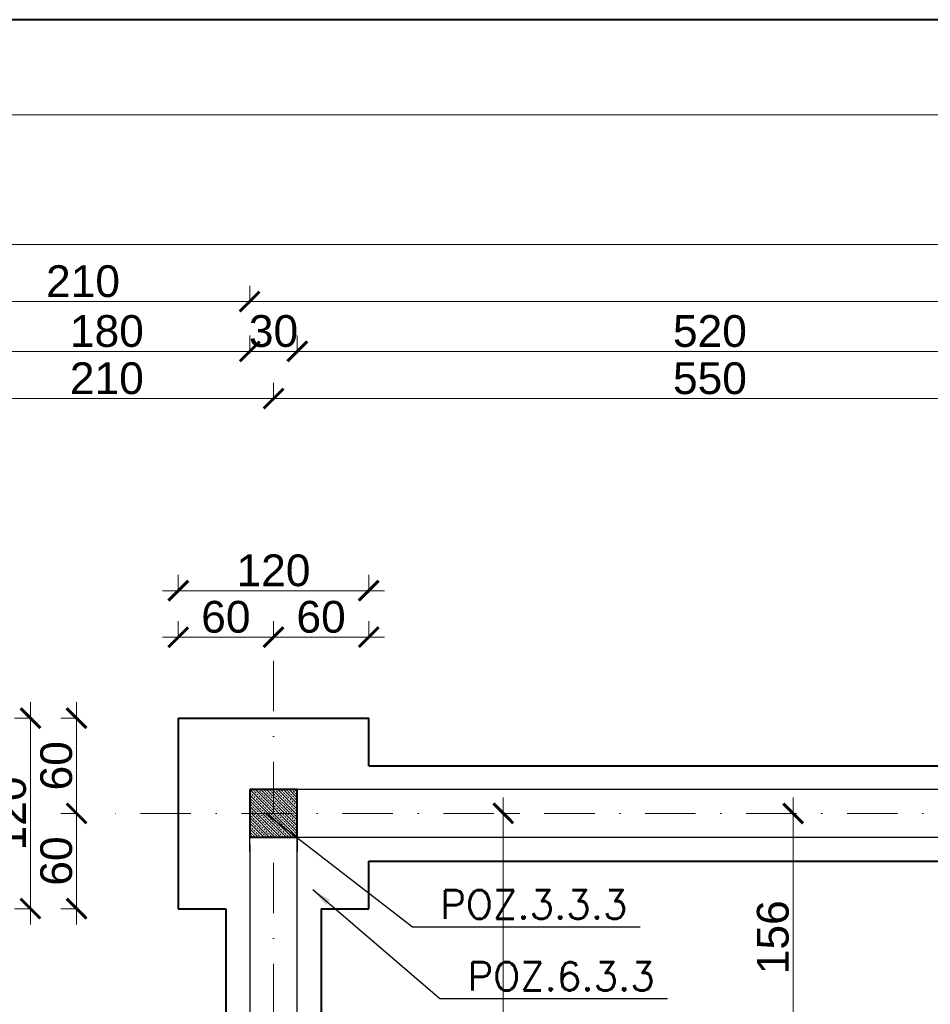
# Model space of a CAD drawing. Extents: x -19 to 9300416, y -12 to 10688993.
# Tile 63 of 106: x 4607227 to 4607801, y 5316638 to 5317258. Entities that reach past the tile are written whole.
import ezdxf

# ---------------------------------------------------------------- set-up
doc = ezdxf.new("R2010")
doc.units = 0
doc.header["$MEASUREMENT"] = 0
doc.linetypes.add('DASHDOT', pattern=[25.4, 12.7, -6.35, 0, -6.35])
for name, color, linetype, lineweight in [('hatch', 253, 'Continuous', 0), ('k', 7, 'Continuous', 13), ('K-OPISY', 252, 'Continuous', 15), ('K-SCIANY CIENKI', 163, 'Continuous', 30), ('K-SCIANY GRUBY', 195, 'Continuous', 40), ('K-WIDOK', 45, 'Continuous', 20), ('K-WYMIARY', 7, 'Continuous', 15), ('Osie', 175, 'DASHDOT', 9)]:
    doc.layers.add(name, color=color, linetype=linetype, lineweight=lineweight)
doc.layers.add('NIEDRUK', color=230, linetype='Continuous', lineweight=40, plot=False)
doc.styles.add('Arial Narrow 20', font='arial.ttf', dxfattribs={"height": 20})
doc.styles.add('Simplex', font='simplex.shx')
doc.dimstyles.new('1do100 ok', dxfattribs={"dimscale": 0.5, "dimtxt": 12, "dimasz": 25, "dimexe": 20, "dimexo": 0, "dimgap": 5, "dimtad": 1, "dimdec": 0, "dimzin": 9, "dimtxsty": 'Arial Narrow 20', "dimblk": 'ARCHTICK', "dimcen": 3, "dimdle": 20, "dimclrd": 256, "dimclre": 256, "dimclrt": 256, "dimadec": 0, "dimazin": 2, "dimtfac": 1, "dimtdec": 0, "dimtix": 1, "dimtmove": 2, "dimatfit": 3, "dimldrblk": 'NONE', "dimfxl": 0, "dimtvp": 1, "dimtolj": 1, "dimtzin": 0, "dimlwd": 5, "dimlwe": 5, "dimarcsym": 0})
doc.dimstyles.new('1do50', dxfattribs={"dimscale": 5, "dimtxt": 2.5, "dimasz": 2.5, "dimexe": 2.5, "dimexo": 0.5, "dimgap": 1, "dimtad": 1, "dimdec": 1, "dimrnd": 0.5, "dimzin": 12, "dimdsep": 46, "dimtxsty": 'Simplex', "dimblk": 'OBLIQUE', "dimcen": 0.5, "dimdle": 2.5, "dimclrd": 256, "dimclre": 256, "dimclrt": 256, "dimadec": 1, "dimazin": 3, "dimtfac": 1, "dimtdec": 1, "dimtix": 1, "dimtmove": 0, "dimatfit": 3, "dimfxl": 0, "dimtolj": 1, "dimtzin": 0, "dimarcsym": 0})

# ---------------------------------------------------------------- blocks, each defined once
blk = doc.blocks.new('_Oblique')
at = {"color": 0, "linetype": 'ByBlock', "lineweight": -2}
blk.add_line((-0.5, -0.5), (0.5, 0.5), dxfattribs=at)
blk = doc.blocks.new('G$C61CBF25F')
at = {"layer": 'Osie', "lineweight": 0, "ltscale": 2.5}
for p, q in [((305, 0), (305, 1880)), ((1525, 1780), (204.85, 1780)), ((1525, 1780), (204.85, 1780))]:
    blk.add_line(p, q, dxfattribs=at)
blk = doc.blocks.new('_ArchTick')
at = {"color": 0, "linetype": 'ByBlock', "const_width": 0.15}
blk.add_lwpolyline([(-0.5, -0.5), (0.5, 0.5)], dxfattribs=at)
blk = doc.blocks.new('*D733')
at = {"layer": 'Defpoints', "color": 0, "lineweight": 0, "ltscale": 40}
for p in [(4607937.35, 5317019.63), (4607937.35, 5316826.49), (4607387.35, 5316772.55)]:
    blk.add_point(p, dxfattribs=at)
at = {"layer": 'k', "lineweight": 5, "ltscale": 40}
for p, q in [((4607387.35, 5317018.38), (4607387.35, 5317029.63)), ((4607937.35, 5317018.38), (4607937.35, 5317029.63)), ((4607377.35, 5317019.63), (4607947.35, 5317019.63))]:
    blk.add_line(p, q, dxfattribs=at)
at = {"layer": 'k', "lineweight": 5, "ltscale": 40, "xscale": 12.5, "yscale": 12.5, "zscale": 12.5, "rotation": 180}
blk.add_blockref('_ArchTick', (4607387.35, 5317019.63), dxfattribs=at)
at = {"layer": 'k', "lineweight": 5, "ltscale": 40, "xscale": 12.5, "yscale": 12.5, "zscale": 12.5}
blk.add_blockref('_ArchTick', (4607937.35, 5317019.63), dxfattribs=at)
at = {"layer": 'k', "lineweight": 0, "ltscale": 40, "insert": (4607662.35, 5317032.35), "char_height": 20, "attachment_point": 5, "style": 'Arial Narrow 20'}
blk.add_mtext('\\A1;550', dxfattribs=at)
blk = doc.blocks.new('_None')
blk = doc.blocks.new('*D735')
at = {"layer": 'Defpoints', "color": 0, "lineweight": 0, "ltscale": 40}
for p in [(4607177.35, 5317019.63), (4607387.35, 5316772.55), (4607177.35, 5316283.92)]:
    blk.add_point(p, dxfattribs=at)
at = {"layer": 'k', "lineweight": 5, "ltscale": 40}
for p, q in [((4607177.35, 5317018.38), (4607177.35, 5317029.63)), ((4607387.35, 5317018.38), (4607387.35, 5317029.63)), ((4607397.35, 5317019.63), (4607167.35, 5317019.63))]:
    blk.add_line(p, q, dxfattribs=at)
at = {"layer": 'k', "lineweight": 5, "ltscale": 40, "xscale": 12.5, "yscale": 12.5, "zscale": 12.5, "rotation": 180}
blk.add_blockref('_ArchTick', (4607177.35, 5317019.63), dxfattribs=at)
at = {"layer": 'k', "lineweight": 5, "ltscale": 40, "xscale": 12.5, "yscale": 12.5, "zscale": 12.5}
blk.add_blockref('_ArchTick', (4607387.35, 5317019.63), dxfattribs=at)
at = {"layer": 'k', "lineweight": 0, "ltscale": 40, "insert": (4607282.35, 5317032.35), "char_height": 20, "attachment_point": 5, "style": 'Arial Narrow 20'}
blk.add_mtext('\\A1;210', dxfattribs=at)
blk = doc.blocks.new('*D744')
at = {"layer": 'Defpoints', "color": 0, "lineweight": 0, "ltscale": 40}
for p in [(4606823.86, 5316758.35), (4607287.2, 5316758.35), (4607077.35, 5316218.35)]:
    blk.add_point(p, dxfattribs=at)
at = {"layer": 'k', "lineweight": 5, "ltscale": 40}
for p, q in [((4606823.86, 5316208.35), (4606823.86, 5316768.35)), ((4606825.11, 5316758.35), (4606813.86, 5316758.35)), ((4606825.11, 5316218.35), (4606813.86, 5316218.35))]:
    blk.add_line(p, q, dxfattribs=at)
at = {"layer": 'k', "lineweight": 5, "ltscale": 40, "xscale": 12.5, "yscale": 12.5, "zscale": 12.5}
for p, rotation in [((4606823.86, 5316758.35), 90), ((4606823.86, 5316218.35), 270)]:
    blk.add_blockref('_ArchTick', p, dxfattribs=dict(at, rotation=rotation))
at = {"layer": 'k', "lineweight": 0, "ltscale": 40, "insert": (4606811.15, 5316488.35), "char_height": 20, "attachment_point": 5, "rotation": 90, "style": 'Arial Narrow 20'}
blk.add_mtext('\\A1;540', dxfattribs=at)
blk = doc.blocks.new('*D757')
at = {"layer": 'Defpoints', "color": 0, "lineweight": 0, "ltscale": 40}
for p in [(4606823.86, 5316773.35), (4607374.18, 5316773.35), (4607287.2, 5316758.35)]:
    blk.add_point(p, dxfattribs=at)
at = {"layer": 'k', "lineweight": 5, "ltscale": 40}
for p, q in [((4606823.86, 5316773.35), (4606823.86, 5316785.85)), ((4606825.11, 5316773.35), (4606813.86, 5316773.35)), ((4606823.86, 5316758.35), (4606823.86, 5316773.35)), ((4606825.11, 5316758.35), (4606813.86, 5316758.35)), ((4606823.86, 5316758.35), (4606823.86, 5316745.85))]:
    blk.add_line(p, q, dxfattribs=at)
at = {"layer": 'k', "lineweight": 5, "ltscale": 40, "xscale": 12.5, "yscale": 12.5, "zscale": 12.5}
for p, rotation in [((4606823.86, 5316773.35), 270), ((4606823.86, 5316758.35), 90)]:
    blk.add_blockref('_ArchTick', p, dxfattribs=dict(at, rotation=rotation))
at = {"layer": 'k', "lineweight": 0, "ltscale": 40, "insert": (4606811.15, 5316765.85), "char_height": 20, "attachment_point": 5, "rotation": 90, "style": 'Arial Narrow 20'}
blk.add_mtext('\\A1;15', dxfattribs=at)
blk = doc.blocks.new('*D828')
at = {"layer": 'Defpoints', "color": 0, "lineweight": 0, "ltscale": 40}
for p in [(4607402.35, 5317049.38), (4607402.35, 5316773.35), (4607922.35, 5316773.35)]:
    blk.add_point(p, dxfattribs=at)
at = {"layer": 'k', "lineweight": 5, "ltscale": 40}
for p, q in [((4607402.35, 5317048.13), (4607402.35, 5317059.38)), ((4607922.35, 5317048.13), (4607922.35, 5317059.38)), ((4607932.35, 5317049.38), (4607392.35, 5317049.38))]:
    blk.add_line(p, q, dxfattribs=at)
at = {"layer": 'k', "lineweight": 5, "ltscale": 40, "xscale": 12.5, "yscale": 12.5, "zscale": 12.5, "rotation": 180}
blk.add_blockref('_ArchTick', (4607402.35, 5317049.38), dxfattribs=at)
at = {"layer": 'k', "lineweight": 5, "ltscale": 40, "xscale": 12.5, "yscale": 12.5, "zscale": 12.5}
blk.add_blockref('_ArchTick', (4607922.35, 5317049.38), dxfattribs=at)
at = {"layer": 'k', "lineweight": 0, "ltscale": 40, "insert": (4607662.35, 5317062.09), "char_height": 20, "attachment_point": 5, "style": 'Arial Narrow 20'}
blk.add_mtext('\\A1;520', dxfattribs=at)
blk = doc.blocks.new('*D829')
at = {"layer": 'Defpoints', "color": 0, "lineweight": 0, "ltscale": 40}
for p in [(4607372.41, 5317049.38), (4607372.41, 5316773.35), (4607402.35, 5316773.35)]:
    blk.add_point(p, dxfattribs=at)
at = {"layer": 'k', "lineweight": 5, "ltscale": 40}
for p, q in [((4607372.41, 5317048.13), (4607372.41, 5317059.38)), ((4607402.35, 5317048.13), (4607402.35, 5317059.38)), ((4607372.41, 5317049.38), (4607359.91, 5317049.38)), ((4607402.35, 5317049.38), (4607372.41, 5317049.38)), ((4607402.35, 5317049.38), (4607414.85, 5317049.38))]:
    blk.add_line(p, q, dxfattribs=at)
at = {"layer": 'k', "lineweight": 5, "ltscale": 40, "xscale": 12.5, "yscale": 12.5, "zscale": 12.5}
blk.add_blockref('_ArchTick', (4607372.41, 5317049.38), dxfattribs=at)
at = {"layer": 'k', "lineweight": 5, "ltscale": 40, "xscale": 12.5, "yscale": 12.5, "zscale": 12.5, "rotation": 180}
blk.add_blockref('_ArchTick', (4607402.35, 5317049.38), dxfattribs=at)
at = {"layer": 'k', "lineweight": 0, "ltscale": 40, "insert": (4607387.38, 5317062.1), "char_height": 20, "attachment_point": 5, "style": 'Arial Narrow 20'}
blk.add_mtext('\\A1;30', dxfattribs=at)
blk = doc.blocks.new('*D830')
at = {"layer": 'Defpoints', "color": 0, "lineweight": 0, "ltscale": 40}
for p in [(4607192.35, 5317049.38), (4607372.41, 5316773.35), (4607192.35, 5316233.35)]:
    blk.add_point(p, dxfattribs=at)
at = {"layer": 'k', "lineweight": 5, "ltscale": 40}
for p, q in [((4607192.35, 5317048.13), (4607192.35, 5317059.38)), ((4607372.41, 5317048.13), (4607372.41, 5317059.38)), ((4607382.41, 5317049.38), (4607182.35, 5317049.38))]:
    blk.add_line(p, q, dxfattribs=at)
at = {"layer": 'k', "lineweight": 5, "ltscale": 40, "xscale": 12.5, "yscale": 12.5, "zscale": 12.5, "rotation": 180}
blk.add_blockref('_ArchTick', (4607192.35, 5317049.38), dxfattribs=at)
at = {"layer": 'k', "lineweight": 5, "ltscale": 40, "xscale": 12.5, "yscale": 12.5, "zscale": 12.5}
blk.add_blockref('_ArchTick', (4607372.41, 5317049.38), dxfattribs=at)
at = {"layer": 'k', "lineweight": 0, "ltscale": 40, "insert": (4607282.38, 5317062.09), "char_height": 20, "attachment_point": 5, "style": 'Arial Narrow 20'}
blk.add_mtext('\\A1;180', dxfattribs=at)
blk = doc.blocks.new('*D832')
at = {"layer": 'Defpoints', "color": 0, "lineweight": 0, "ltscale": 40}
for p in [(4607387.35, 5316869.36), (4607387.35, 5316833.12), (4607327.35, 5316818.35)]:
    blk.add_point(p, dxfattribs=at)
at = {"layer": 'k', "lineweight": 5, "ltscale": 40}
for p, q in [((4607327.35, 5316868.11), (4607327.35, 5316879.36)), ((4607387.35, 5316868.11), (4607387.35, 5316879.36)), ((4607317.35, 5316869.36), (4607397.35, 5316869.36))]:
    blk.add_line(p, q, dxfattribs=at)
at = {"layer": 'k', "lineweight": 5, "ltscale": 40, "xscale": 12.5, "yscale": 12.5, "zscale": 12.5, "rotation": 180}
blk.add_blockref('_ArchTick', (4607327.35, 5316869.36), dxfattribs=at)
at = {"layer": 'k', "lineweight": 5, "ltscale": 40, "xscale": 12.5, "yscale": 12.5, "zscale": 12.5}
blk.add_blockref('_ArchTick', (4607387.35, 5316869.36), dxfattribs=at)
at = {"layer": 'k', "lineweight": 0, "ltscale": 40, "insert": (4607357.35, 5316882.07), "char_height": 20, "attachment_point": 5, "style": 'Arial Narrow 20'}
blk.add_mtext('\\A1;60', dxfattribs=at)
blk = doc.blocks.new('*D833')
at = {"layer": 'Defpoints', "color": 0, "lineweight": 0, "ltscale": 40}
for p in [(4607447.35, 5316869.36), (4607387.35, 5316833.12), (4607447.35, 5316818.35)]:
    blk.add_point(p, dxfattribs=at)
at = {"layer": 'k', "lineweight": 5, "ltscale": 40}
for p, q in [((4607387.35, 5316868.11), (4607387.35, 5316879.36)), ((4607447.35, 5316868.11), (4607447.35, 5316879.36)), ((4607377.35, 5316869.36), (4607457.35, 5316869.36))]:
    blk.add_line(p, q, dxfattribs=at)
at = {"layer": 'k', "lineweight": 5, "ltscale": 40, "xscale": 12.5, "yscale": 12.5, "zscale": 12.5, "rotation": 180}
blk.add_blockref('_ArchTick', (4607387.35, 5316869.36), dxfattribs=at)
at = {"layer": 'k', "lineweight": 5, "ltscale": 40, "xscale": 12.5, "yscale": 12.5, "zscale": 12.5}
blk.add_blockref('_ArchTick', (4607447.35, 5316869.36), dxfattribs=at)
at = {"layer": 'k', "lineweight": 0, "ltscale": 40, "insert": (4607417.35, 5316882.07), "char_height": 20, "attachment_point": 5, "style": 'Arial Narrow 20'}
blk.add_mtext('\\A1;60', dxfattribs=at)
blk = doc.blocks.new('*D834')
at = {"layer": 'Defpoints', "color": 0, "lineweight": 0, "ltscale": 40}
for p in [(4607447.35, 5316898.63), (4607327.35, 5316818.35), (4607447.35, 5316818.35)]:
    blk.add_point(p, dxfattribs=at)
at = {"layer": 'k', "lineweight": 5, "ltscale": 40}
for p, q in [((4607327.35, 5316897.38), (4607327.35, 5316908.63)), ((4607447.35, 5316897.38), (4607447.35, 5316908.63)), ((4607317.35, 5316898.63), (4607457.35, 5316898.63))]:
    blk.add_line(p, q, dxfattribs=at)
at = {"layer": 'k', "lineweight": 5, "ltscale": 40, "xscale": 12.5, "yscale": 12.5, "zscale": 12.5, "rotation": 180}
blk.add_blockref('_ArchTick', (4607327.35, 5316898.63), dxfattribs=at)
at = {"layer": 'k', "lineweight": 5, "ltscale": 40, "xscale": 12.5, "yscale": 12.5, "zscale": 12.5}
blk.add_blockref('_ArchTick', (4607447.35, 5316898.63), dxfattribs=at)
at = {"layer": 'k', "lineweight": 0, "ltscale": 40, "insert": (4607387.35, 5316911.34), "char_height": 20, "attachment_point": 5, "style": 'Arial Narrow 20'}
blk.add_mtext('\\A1;120', dxfattribs=at)
blk = doc.blocks.new('*D835')
at = {"layer": 'Defpoints', "color": 0, "lineweight": 0, "ltscale": 40}
for p in [(4607327.35, 5316818.35), (4607263.28, 5316758.35), (4607327.35, 5316758.35)]:
    blk.add_point(p, dxfattribs=at)
at = {"layer": 'k', "lineweight": 5, "ltscale": 40}
for p, q in [((4607263.28, 5316828.35), (4607263.28, 5316748.35)), ((4607264.53, 5316818.35), (4607253.28, 5316818.35)), ((4607264.53, 5316758.35), (4607253.28, 5316758.35))]:
    blk.add_line(p, q, dxfattribs=at)
at = {"layer": 'k', "lineweight": 5, "ltscale": 40, "xscale": 12.5, "yscale": 12.5, "zscale": 12.5}
for p, rotation in [((4607263.28, 5316818.35), 90), ((4607263.28, 5316758.35), 270)]:
    blk.add_blockref('_ArchTick', p, dxfattribs=dict(at, rotation=rotation))
at = {"layer": 'k', "lineweight": 0, "ltscale": 40, "insert": (4607250.57, 5316788.35), "char_height": 20, "attachment_point": 5, "rotation": 90, "style": 'Arial Narrow 20'}
blk.add_mtext('\\A1;60', dxfattribs=at)
blk = doc.blocks.new('*D836')
at = {"layer": 'Defpoints', "color": 0, "lineweight": 0, "ltscale": 40}
for p in [(4607327.35, 5316758.35), (4607263.28, 5316698.35), (4607327.35, 5316698.35)]:
    blk.add_point(p, dxfattribs=at)
at = {"layer": 'k', "lineweight": 5, "ltscale": 40}
for p, q in [((4607263.28, 5316768.35), (4607263.28, 5316688.35)), ((4607264.53, 5316758.35), (4607253.28, 5316758.35)), ((4607264.53, 5316698.35), (4607253.28, 5316698.35))]:
    blk.add_line(p, q, dxfattribs=at)
at = {"layer": 'k', "lineweight": 5, "ltscale": 40, "xscale": 12.5, "yscale": 12.5, "zscale": 12.5}
for p, rotation in [((4607263.28, 5316758.35), 90), ((4607263.28, 5316698.35), 270)]:
    blk.add_blockref('_ArchTick', p, dxfattribs=dict(at, rotation=rotation))
at = {"layer": 'k', "lineweight": 0, "ltscale": 40, "insert": (4607250.57, 5316728.35), "char_height": 20, "attachment_point": 5, "rotation": 90, "style": 'Arial Narrow 20'}
blk.add_mtext('\\A1;60', dxfattribs=at)
blk = doc.blocks.new('*D837')
at = {"layer": 'Defpoints', "color": 0, "lineweight": 0, "ltscale": 40}
for p in [(4607234.22, 5316818.35), (4607327.35, 5316818.35), (4607327.35, 5316698.35)]:
    blk.add_point(p, dxfattribs=at)
at = {"layer": 'k', "lineweight": 5, "ltscale": 40}
for p, q in [((4607234.22, 5316688.35), (4607234.22, 5316828.35)), ((4607235.47, 5316818.35), (4607224.22, 5316818.35)), ((4607235.47, 5316698.35), (4607224.22, 5316698.35))]:
    blk.add_line(p, q, dxfattribs=at)
at = {"layer": 'k', "lineweight": 5, "ltscale": 40, "xscale": 12.5, "yscale": 12.5, "zscale": 12.5}
for p, rotation in [((4607234.22, 5316818.35), 90), ((4607234.22, 5316698.35), 270)]:
    blk.add_blockref('_ArchTick', p, dxfattribs=dict(at, rotation=rotation))
at = {"layer": 'k', "lineweight": 0, "ltscale": 40, "insert": (4607221.51, 5316758.35), "char_height": 20, "attachment_point": 5, "rotation": 90, "style": 'Arial Narrow 20'}
blk.add_mtext('\\A1;120', dxfattribs=at)
blk = doc.blocks.new('*D838')
at = {"layer": 'Defpoints', "color": 0, "lineweight": 0, "ltscale": 40}
for p in [(4607769.83, 5316758.35), (4607714.79, 5316602.35), (4607769.83, 5316602.35)]:
    blk.add_point(p, dxfattribs=at)
at = {"layer": 'k', "lineweight": 5, "ltscale": 40}
for p, q in [((4607714.79, 5316768.35), (4607714.79, 5316592.35)), ((4607716.04, 5316758.35), (4607704.79, 5316758.35)), ((4607716.04, 5316602.35), (4607704.79, 5316602.35))]:
    blk.add_line(p, q, dxfattribs=at)
at = {"layer": 'k', "lineweight": 5, "ltscale": 40, "xscale": 12.5, "yscale": 12.5, "zscale": 12.5}
for p, rotation in [((4607714.79, 5316758.35), 90), ((4607714.79, 5316602.35), 270)]:
    blk.add_blockref('_ArchTick', p, dxfattribs=dict(at, rotation=rotation))
at = {"layer": 'k', "lineweight": 0, "ltscale": 40, "insert": (4607702.08, 5316680.35), "char_height": 20, "attachment_point": 5, "rotation": 90, "style": 'Arial Narrow 20'}
blk.add_mtext('\\A1;156', dxfattribs=at)
blk = doc.blocks.new('*D844')
at = {"layer": 'Defpoints', "color": 0, "lineweight": 0, "ltscale": 40}
for p in [(4607502.23, 5316758.35), (4607532.17, 5316758.35), (4607495.64, 5316374.35)]:
    blk.add_point(p, dxfattribs=at)
at = {"layer": 'k', "lineweight": 5, "ltscale": 40}
for p, q in [((4607532.17, 5316364.35), (4607532.17, 5316768.35)), ((4607530.92, 5316758.35), (4607542.17, 5316758.35)), ((4607530.92, 5316374.35), (4607542.17, 5316374.35))]:
    blk.add_line(p, q, dxfattribs=at)
at = {"layer": 'k', "lineweight": 5, "ltscale": 40, "xscale": 12.5, "yscale": 12.5, "zscale": 12.5}
for p, rotation in [((4607532.17, 5316758.35), 90), ((4607532.17, 5316374.35), 270)]:
    blk.add_blockref('_ArchTick', p, dxfattribs=dict(at, rotation=rotation))
at = {"layer": 'k', "lineweight": 0, "ltscale": 40, "insert": (4607519.46, 5316566.35), "char_height": 20, "attachment_point": 5, "rotation": 90, "style": 'Arial Narrow 20'}
blk.add_mtext('\\A1;384', dxfattribs=at)
blk = doc.blocks.new('*D855')
at = {"layer": 'Defpoints', "color": 0, "lineweight": 0, "ltscale": 40}
for p in [(4607372.35, 5317080.78), (4607372.35, 5316773.35), (4607162.35, 5316233.35)]:
    blk.add_point(p, dxfattribs=at)
at = {"layer": 'k', "lineweight": 5, "ltscale": 40}
for p, q in [((4607162.35, 5317079.53), (4607162.35, 5317090.78)), ((4607372.35, 5317079.53), (4607372.35, 5317090.78)), ((4607152.35, 5317080.78), (4607382.35, 5317080.78))]:
    blk.add_line(p, q, dxfattribs=at)
at = {"layer": 'k', "lineweight": 5, "ltscale": 40, "xscale": 12.5, "yscale": 12.5, "zscale": 12.5, "rotation": 180}
blk.add_blockref('_ArchTick', (4607162.35, 5317080.78), dxfattribs=at)
at = {"layer": 'k', "lineweight": 5, "ltscale": 40, "xscale": 12.5, "yscale": 12.5, "zscale": 12.5}
blk.add_blockref('_ArchTick', (4607372.35, 5317080.78), dxfattribs=at)
at = {"layer": 'k', "lineweight": 0, "ltscale": 40, "insert": (4607267.35, 5317093.49), "char_height": 20, "attachment_point": 5, "style": 'Arial Narrow 20'}
blk.add_mtext('\\A1;210', dxfattribs=at)
blk = doc.blocks.new('*D856')
at = {"layer": 'Defpoints', "color": 0, "lineweight": 0, "ltscale": 40}
for p in [(4608522.35, 5317080.78), (4607372.35, 5316773.35), (4608522.35, 5316773.35)]:
    blk.add_point(p, dxfattribs=at)
at = {"layer": 'k', "lineweight": 5, "ltscale": 40}
for p, q in [((4607372.35, 5317079.53), (4607372.35, 5317090.78)), ((4608522.35, 5317079.53), (4608522.35, 5317090.78)), ((4607362.35, 5317080.78), (4608532.35, 5317080.78))]:
    blk.add_line(p, q, dxfattribs=at)
at = {"layer": 'k', "lineweight": 5, "ltscale": 40, "xscale": 12.5, "yscale": 12.5, "zscale": 12.5, "rotation": 180}
blk.add_blockref('_ArchTick', (4607372.35, 5317080.78), dxfattribs=at)
at = {"layer": 'k', "lineweight": 5, "ltscale": 40, "xscale": 12.5, "yscale": 12.5, "zscale": 12.5}
blk.add_blockref('_ArchTick', (4608522.35, 5317080.78), dxfattribs=at)
at = {"layer": 'k', "lineweight": 0, "ltscale": 40, "insert": (4607947.35, 5317093.49), "char_height": 20, "attachment_point": 5, "style": 'Arial Narrow 20'}
blk.add_mtext('\\A1;1150', dxfattribs=at)
blk = doc.blocks.new('*D857')
at = {"layer": 'Defpoints', "color": 0, "lineweight": 0, "ltscale": 40}
for p in [(4607162.35, 5317116.76), (4608522.35, 5316773.35), (4607162.35, 5316233.35)]:
    blk.add_point(p, dxfattribs=at)
at = {"layer": 'k', "lineweight": 5, "ltscale": 40}
for p, q in [((4607162.35, 5317115.51), (4607162.35, 5317126.76)), ((4608522.35, 5317115.51), (4608522.35, 5317126.76)), ((4608532.35, 5317116.76), (4607152.35, 5317116.76))]:
    blk.add_line(p, q, dxfattribs=at)
at = {"layer": 'k', "lineweight": 5, "ltscale": 40, "xscale": 12.5, "yscale": 12.5, "zscale": 12.5, "rotation": 180}
blk.add_blockref('_ArchTick', (4607162.35, 5317116.76), dxfattribs=at)
at = {"layer": 'k', "lineweight": 5, "ltscale": 40, "xscale": 12.5, "yscale": 12.5, "zscale": 12.5}
blk.add_blockref('_ArchTick', (4608522.35, 5317116.76), dxfattribs=at)
at = {"layer": 'k', "lineweight": 0, "ltscale": 40, "insert": (4607842.35, 5317129.48), "char_height": 20, "attachment_point": 5, "style": 'Arial Narrow 20'}
blk.add_mtext('\\A1;1360', dxfattribs=at)
blk = doc.blocks.new('*D867')
at = {"layer": 'Defpoints', "color": 0, "lineweight": 0, "ltscale": 40}
for p in [(4607372.41, 5316773.35), (4606794.39, 5316743.35), (4607372.35, 5316743.35)]:
    blk.add_point(p, dxfattribs=at)
at = {"layer": 'k', "lineweight": 5, "ltscale": 40}
for p, q in [((4606794.39, 5316773.35), (4606794.39, 5316785.85)), ((4606795.64, 5316773.35), (4606784.39, 5316773.35)), ((4606794.39, 5316773.35), (4606794.39, 5316743.35)), ((4606795.64, 5316743.35), (4606784.39, 5316743.35)), ((4606794.39, 5316743.35), (4606794.39, 5316730.85))]:
    blk.add_line(p, q, dxfattribs=at)
at = {"layer": 'k', "lineweight": 5, "ltscale": 40, "xscale": 12.5, "yscale": 12.5, "zscale": 12.5}
for p, rotation in [((4606794.39, 5316773.35), 270), ((4606794.39, 5316743.35), 90)]:
    blk.add_blockref('_ArchTick', p, dxfattribs=dict(at, rotation=rotation))
at = {"layer": 'k', "lineweight": 0, "ltscale": 40, "insert": (4606781.67, 5316758.35), "char_height": 20, "attachment_point": 5, "rotation": 90, "style": 'Arial Narrow 20'}
blk.add_mtext('\\A1;30', dxfattribs=at)
blk = doc.blocks.new('*D868')
at = {"layer": 'Defpoints', "color": 0, "lineweight": 0, "ltscale": 40}
for p in [(4607372.35, 5316743.35), (4606794.39, 5316233.35), (4607372.35, 5316233.35)]:
    blk.add_point(p, dxfattribs=at)
at = {"layer": 'k', "lineweight": 5, "ltscale": 40}
for p, q in [((4606794.39, 5316753.35), (4606794.39, 5316223.35)), ((4606795.64, 5316743.35), (4606784.39, 5316743.35)), ((4606795.64, 5316233.35), (4606784.39, 5316233.35))]:
    blk.add_line(p, q, dxfattribs=at)
at = {"layer": 'k', "lineweight": 5, "ltscale": 40, "xscale": 12.5, "yscale": 12.5, "zscale": 12.5}
for p, rotation in [((4606794.39, 5316743.35), 90), ((4606794.39, 5316233.35), 270)]:
    blk.add_blockref('_ArchTick', p, dxfattribs=dict(at, rotation=rotation))
at = {"layer": 'k', "lineweight": 0, "ltscale": 40, "insert": (4606781.68, 5316488.35), "char_height": 20, "attachment_point": 5, "rotation": 90, "style": 'Arial Narrow 20'}
blk.add_mtext('\\A1;510', dxfattribs=at)
blk = doc.blocks.new('*D878')
at = {"layer": 'Defpoints', "color": 0, "lineweight": 0, "ltscale": 40}
for p in [(4607372.35, 5316773.35), (4606747.47, 5316233.35), (4607192.35, 5316233.35)]:
    blk.add_point(p, dxfattribs=at)
at = {"layer": 'k', "lineweight": 5, "ltscale": 40}
for p, q in [((4606747.47, 5316783.35), (4606747.47, 5316223.35)), ((4606748.72, 5316773.35), (4606737.47, 5316773.35)), ((4606748.72, 5316233.35), (4606737.47, 5316233.35))]:
    blk.add_line(p, q, dxfattribs=at)
at = {"layer": 'k', "lineweight": 5, "ltscale": 40, "xscale": 12.5, "yscale": 12.5, "zscale": 12.5}
for p, rotation in [((4606747.47, 5316773.35), 90), ((4606747.47, 5316233.35), 270)]:
    blk.add_blockref('_ArchTick', p, dxfattribs=dict(at, rotation=rotation))
at = {"layer": 'k', "lineweight": 0, "ltscale": 40, "insert": (4606734.76, 5316503.35), "char_height": 20, "attachment_point": 5, "rotation": 90, "style": 'Arial Narrow 20'}
blk.add_mtext('\\A1;540', dxfattribs=at)
blk = doc.blocks.new('*D881')
at = {"layer": 'Defpoints', "color": 0, "lineweight": 0, "ltscale": 40}
for p in [(4606703.05, 5316773.35), (4607372.35, 5316773.35), (4607372.35, 5315063.35)]:
    blk.add_point(p, dxfattribs=at)
at = {"layer": 'k', "lineweight": 5, "ltscale": 40}
for p, q in [((4606703.05, 5315053.35), (4606703.05, 5316783.35)), ((4606704.3, 5316773.35), (4606693.05, 5316773.35)), ((4606704.3, 5315063.35), (4606693.05, 5315063.35))]:
    blk.add_line(p, q, dxfattribs=at)
at = {"layer": 'k', "lineweight": 5, "ltscale": 40, "xscale": 12.5, "yscale": 12.5, "zscale": 12.5}
for p, rotation in [((4606703.05, 5316773.35), 90), ((4606703.05, 5315063.35), 270)]:
    blk.add_blockref('_ArchTick', p, dxfattribs=dict(at, rotation=rotation))
at = {"layer": 'k', "lineweight": 0, "ltscale": 40, "insert": (4606690.34, 5315918.35), "char_height": 20, "attachment_point": 5, "rotation": 90, "style": 'Arial Narrow 20'}
blk.add_mtext('\\A1;1710', dxfattribs=at)

msp = doc.modelspace()

# ---------------------------------------------------------------- linework, layer by layer
at = {"layer": 'hatch', "color": 252}
for points in [[(4605761.95, 5314288.33), (4609961.95, 5314288.33), (4609961.95, 5317258.33), (4605761.95, 5317258.33)], [(4606081.95, 5317198.33), (4609901.95, 5317198.33), (4609901.95, 5314348.33), (4606081.95, 5314348.33)]]:
    msp.add_lwpolyline(points, close=True, dxfattribs=at)
at = {"layer": 'K-SCIANY CIENKI'}
for p, q in [((4608492.35, 5316773.35), (4607402.35, 5316773.35)), ((4607790.85, 5316773.35), (4607402.35, 5316773.35)), ((4607402.35, 5316773.35), (4607402.35, 5316743.35)), ((4607372.35, 5316734.35), (4607372.35, 5316743.35)), ((4607372.35, 5316743.35), (4607402.35, 5316743.35)), ((4607402.35, 5316743.35), (4607790.85, 5316743.35)), ((4607402.35, 5316233.35), (4607402.35, 5316743.35)), ((4607402.35, 5316743.35), (4607402.35, 5316734.35)), ((4607407.71, 5316743.35), (4608492.35, 5316743.35)), ((4607372.35, 5316738.85), (4607372.35, 5316233.35))]:
    msp.add_line(p, q, dxfattribs=at)
at = {"layer": 'K-SCIANY GRUBY'}
for p, q in [((4607327.35, 5316818.35), (4607327.35, 5316698.35)), ((4607327.35, 5316818.35), (4607417.35, 5316818.35)), ((4607417.35, 5316818.35), (4607447.35, 5316818.35)), ((4607447.35, 5316788.35), (4607447.35, 5316818.35)), ((4607447.35, 5316788.35), (4607837.35, 5316788.35)), ((4607402.35, 5316773.35), (4607372.35, 5316773.35)), ((4607372.35, 5316773.35), (4607372.35, 5316743.35)), ((4607402.35, 5316743.35), (4607402.35, 5316773.35)), ((4607372.35, 5316743.35), (4607402.35, 5316743.35)), ((4607447.35, 5316728.35), (4607837.35, 5316728.35)), ((4607447.35, 5316698.35), (4607447.35, 5316728.35)), ((4607327.35, 5316698.35), (4607357.35, 5316698.35)), ((4607357.35, 5316698.35), (4607357.35, 5316318.35)), ((4607417.35, 5316698.35), (4607417.35, 5316374.35)), ((4607417.35, 5316698.35), (4607447.35, 5316698.35))]:
    msp.add_line(p, q, dxfattribs=at)
at = {"layer": 'K-WIDOK', "linetype": 'Continuous', "lineweight": 0}
for p, q in [((4607372.41, 5316773.35), (4607402.35, 5316743.41)), ((4607374.18, 5316773.35), (4607375.02, 5316772.51)), ((4607375.95, 5316773.35), (4607402.35, 5316746.94)), ((4607377.71, 5316773.35), (4607378.12, 5316772.95)), ((4607379.48, 5316773.35), (4607402.35, 5316750.48)), ((4607381.65, 5316772.95), (4607382.53, 5316772.07)), ((4607383.02, 5316773.35), (4607402.35, 5316754.02)), ((4607384.79, 5316773.35), (4607385.63, 5316772.51)), ((4607386.55, 5316773.35), (4607402.35, 5316757.55)), ((4607388.32, 5316773.35), (4607388.72, 5316772.95)), ((4607390.09, 5316773.35), (4607402.35, 5316761.09)), ((4607392.26, 5316772.95), (4607393.14, 5316772.07)), ((4607393.62, 5316773.35), (4607402.35, 5316764.62)), ((4607395.39, 5316773.35), (4607396.23, 5316772.51)), ((4607397.16, 5316773.35), (4607402.35, 5316768.16)), ((4607398.93, 5316773.35), (4607399.33, 5316772.95)), ((4607400.7, 5316773.35), (4607402.35, 5316771.69)), ((4607372.35, 5316769.87), (4607398.88, 5316743.35)), ((4607372.35, 5316768.11), (4607372.81, 5316767.65)), ((4607372.37, 5316771.62), (4607373.25, 5316770.74)), ((4607373.25, 5316767.2), (4607374.14, 5316766.32)), ((4607373.7, 5316770.3), (4607374.58, 5316769.41)), ((4607375.02, 5316768.97), (4607375.91, 5316768.09)), ((4607375.46, 5316772.07), (4607376.35, 5316771.18)), ((4607376.35, 5316767.65), (4607377.23, 5316766.76)), ((4607376.79, 5316770.74), (4607377.67, 5316769.86)), ((4607378.12, 5316769.41), (4607379, 5316768.53)), ((4607378.56, 5316772.51), (4607379.44, 5316771.62)), ((4607379.44, 5316768.09), (4607380.33, 5316767.2)), ((4607379.88, 5316771.18), (4607380.77, 5316770.3)), ((4607380.77, 5316766.76), (4607381.65, 5316765.88)), ((4607381.21, 5316769.86), (4607382.09, 5316768.97)), ((4607382.53, 5316768.53), (4607383.42, 5316767.65)), ((4607382.98, 5316771.62), (4607383.86, 5316770.74)), ((4607383.86, 5316767.2), (4607384.74, 5316766.32)), ((4607384.3, 5316770.3), (4607385.19, 5316769.41)), ((4607385.63, 5316768.97), (4607386.51, 5316768.09)), ((4607386.07, 5316772.07), (4607386.95, 5316771.18)), ((4607386.95, 5316767.65), (4607387.84, 5316766.76)), ((4607387.4, 5316770.74), (4607388.28, 5316769.86)), ((4607388.72, 5316769.41), (4607389.61, 5316768.53)), ((4607389.16, 5316772.51), (4607390.05, 5316771.62)), ((4607390.05, 5316768.09), (4607390.93, 5316767.2)), ((4607390.49, 5316771.18), (4607391.37, 5316770.3)), ((4607391.37, 5316766.76), (4607392.26, 5316765.88)), ((4607391.82, 5316769.86), (4607392.7, 5316768.97)), ((4607393.14, 5316768.53), (4607394.03, 5316767.65)), ((4607393.58, 5316771.62), (4607394.47, 5316770.74)), ((4607394.47, 5316767.2), (4607395.35, 5316766.32)), ((4607394.91, 5316770.3), (4607395.79, 5316769.41)), ((4607396.23, 5316768.97), (4607397.12, 5316768.09)), ((4607396.68, 5316772.07), (4607397.56, 5316771.18)), ((4607397.56, 5316767.65), (4607398.44, 5316766.76)), ((4607398, 5316770.74), (4607398.89, 5316769.86)), ((4607399.33, 5316769.41), (4607400.21, 5316768.53)), ((4607399.77, 5316772.51), (4607400.65, 5316771.62)), ((4607400.65, 5316768.09), (4607401.54, 5316767.2)), ((4607401.1, 5316771.18), (4607401.98, 5316770.3)), ((4607401.98, 5316766.76), (4607402.35, 5316766.39)), ((4607372.35, 5316766.34), (4607395.34, 5316743.35)), ((4607372.35, 5316764.57), (4607372.37, 5316764.55)), ((4607372.35, 5316762.8), (4607391.8, 5316743.35)), ((4607372.37, 5316761.02), (4607373.25, 5316760.13)), ((4607372.81, 5316764.11), (4607373.7, 5316763.23)), ((4607374.14, 5316762.79), (4607375.02, 5316761.9)), ((4607374.58, 5316765.88), (4607375.46, 5316764.99)), ((4607375.46, 5316761.46), (4607376.35, 5316760.58)), ((4607375.91, 5316764.55), (4607376.79, 5316763.67)), ((4607377.23, 5316763.23), (4607378.12, 5316762.34)), ((4607377.67, 5316766.32), (4607378.56, 5316765.44)), ((4607378.56, 5316761.9), (4607379.44, 5316761.02)), ((4607379, 5316764.99), (4607379.88, 5316764.11)), ((4607379.88, 5316760.58), (4607380.77, 5316759.69)), ((4607380.33, 5316763.67), (4607381.21, 5316762.79)), ((4607381.65, 5316762.34), (4607382.53, 5316761.46)), ((4607382.09, 5316765.44), (4607382.98, 5316764.55)), ((4607382.98, 5316761.02), (4607383.86, 5316760.13)), ((4607383.42, 5316764.11), (4607384.3, 5316763.23)), ((4607384.74, 5316762.79), (4607385.63, 5316761.9)), ((4607385.19, 5316765.88), (4607386.07, 5316764.99)), ((4607386.07, 5316761.46), (4607386.95, 5316760.58)), ((4607386.51, 5316764.55), (4607387.4, 5316763.67)), ((4607387.84, 5316763.23), (4607388.72, 5316762.34)), ((4607388.28, 5316766.32), (4607389.16, 5316765.44)), ((4607389.16, 5316761.9), (4607390.05, 5316761.02)), ((4607389.61, 5316764.99), (4607390.49, 5316764.11)), ((4607390.49, 5316760.58), (4607391.37, 5316759.69)), ((4607390.93, 5316763.67), (4607391.82, 5316762.79)), ((4607392.26, 5316762.34), (4607393.14, 5316761.46)), ((4607392.7, 5316765.44), (4607393.58, 5316764.55)), ((4607393.58, 5316761.02), (4607394.47, 5316760.13)), ((4607394.03, 5316764.11), (4607394.91, 5316763.23)), ((4607395.35, 5316762.79), (4607396.23, 5316761.9)), ((4607395.79, 5316765.88), (4607396.68, 5316764.99)), ((4607396.68, 5316761.46), (4607397.56, 5316760.58)), ((4607397.12, 5316764.55), (4607398, 5316763.67)), ((4607398.44, 5316763.23), (4607399.33, 5316762.34)), ((4607398.89, 5316766.32), (4607399.77, 5316765.44)), ((4607399.77, 5316761.9), (4607400.65, 5316761.02)), ((4607400.21, 5316764.99), (4607401.1, 5316764.11)), ((4607401.1, 5316760.58), (4607401.98, 5316759.69)), ((4607401.54, 5316763.67), (4607402.35, 5316762.85)), ((4607372.35, 5316759.27), (4607388.27, 5316743.35)), ((4607372.35, 5316757.5), (4607372.81, 5316757.04)), ((4607372.35, 5316755.73), (4607384.73, 5316743.35)), ((4607373.25, 5316756.6), (4607374.14, 5316755.71)), ((4607373.7, 5316759.69), (4607374.58, 5316758.81)), ((4607374.58, 5316755.27), (4607375.46, 5316754.39)), ((4607375.02, 5316758.37), (4607375.91, 5316757.48)), ((4607376.35, 5316757.04), (4607377.23, 5316756.16)), ((4607376.79, 5316760.13), (4607377.67, 5316759.25)), ((4607377.67, 5316755.71), (4607378.56, 5316754.83)), ((4607378.12, 5316758.81), (4607379, 5316757.92)), ((4607379, 5316754.39), (4607379.88, 5316753.5)), ((4607379.44, 5316757.48), (4607380.33, 5316756.6)), ((4607380.77, 5316756.16), (4607381.65, 5316755.27)), ((4607381.21, 5316759.25), (4607382.09, 5316758.37)), ((4607382.09, 5316754.83), (4607382.98, 5316753.95)), ((4607382.53, 5316757.92), (4607383.42, 5316757.04)), ((4607383.86, 5316756.6), (4607384.74, 5316755.71)), ((4607384.3, 5316759.69), (4607385.19, 5316758.81)), ((4607385.19, 5316755.27), (4607386.07, 5316754.39)), ((4607385.63, 5316758.37), (4607386.51, 5316757.48)), ((4607386.95, 5316757.04), (4607387.84, 5316756.16)), ((4607387.4, 5316760.13), (4607388.28, 5316759.25)), ((4607388.28, 5316755.71), (4607389.16, 5316754.83)), ((4607388.72, 5316758.81), (4607389.61, 5316757.92)), ((4607389.61, 5316754.39), (4607390.49, 5316753.5)), ((4607390.05, 5316757.48), (4607390.93, 5316756.6)), ((4607391.37, 5316756.16), (4607392.26, 5316755.27)), ((4607391.82, 5316759.25), (4607392.7, 5316758.37)), ((4607392.7, 5316754.83), (4607393.58, 5316753.95)), ((4607393.14, 5316757.92), (4607394.03, 5316757.04)), ((4607394.47, 5316756.6), (4607395.35, 5316755.71)), ((4607394.91, 5316759.69), (4607395.79, 5316758.81)), ((4607395.79, 5316755.27), (4607396.68, 5316754.39)), ((4607396.23, 5316758.37), (4607397.12, 5316757.48)), ((4607397.56, 5316757.04), (4607398.44, 5316756.16)), ((4607398, 5316760.13), (4607398.89, 5316759.25)), ((4607398.89, 5316755.71), (4607399.77, 5316754.83)), ((4607399.33, 5316758.81), (4607400.21, 5316757.92)), ((4607400.21, 5316754.39), (4607401.1, 5316753.5)), ((4607400.65, 5316757.48), (4607401.54, 5316756.6)), ((4607401.98, 5316756.16), (4607402.35, 5316755.78)), ((4607372.35, 5316753.96), (4607372.37, 5316753.95)), ((4607372.35, 5316752.2), (4607381.2, 5316743.35)), ((4607372.35, 5316748.66), (4607377.66, 5316743.35)), ((4607372.37, 5316750.41), (4607373.25, 5316749.53)), ((4607372.81, 5316753.5), (4607373.7, 5316752.62)), ((4607373.7, 5316749.09), (4607374.58, 5316748.2)), ((4607374.14, 5316752.18), (4607375.02, 5316751.29)), ((4607375.46, 5316750.85), (4607376.35, 5316749.97)), ((4607375.91, 5316753.95), (4607376.79, 5316753.06)), ((4607376.79, 5316749.53), (4607377.67, 5316748.64)), ((4607377.23, 5316752.62), (4607378.12, 5316751.74)), ((4607378.12, 5316748.2), (4607379, 5316747.32)), ((4607378.56, 5316751.29), (4607379.44, 5316750.41)), ((4607379.88, 5316749.97), (4607380.77, 5316749.09)), ((4607380.33, 5316753.06), (4607381.21, 5316752.18)), ((4607381.21, 5316748.64), (4607382.09, 5316747.76)), ((4607381.65, 5316751.74), (4607382.53, 5316750.85)), ((4607382.98, 5316750.41), (4607383.86, 5316749.53)), ((4607383.42, 5316753.5), (4607384.3, 5316752.62)), ((4607384.3, 5316749.09), (4607385.19, 5316748.2)), ((4607384.74, 5316752.18), (4607385.63, 5316751.29)), ((4607386.07, 5316750.85), (4607386.95, 5316749.97)), ((4607386.51, 5316753.95), (4607387.4, 5316753.06)), ((4607387.4, 5316749.53), (4607388.28, 5316748.64)), ((4607387.84, 5316752.62), (4607388.72, 5316751.74)), ((4607388.72, 5316748.2), (4607389.61, 5316747.32)), ((4607389.16, 5316751.29), (4607390.05, 5316750.41)), ((4607390.49, 5316749.97), (4607391.37, 5316749.09)), ((4607390.93, 5316753.06), (4607391.82, 5316752.18)), ((4607391.82, 5316748.64), (4607392.7, 5316747.76)), ((4607392.26, 5316751.74), (4607393.14, 5316750.85)), ((4607393.58, 5316750.41), (4607394.47, 5316749.53)), ((4607394.03, 5316753.5), (4607394.91, 5316752.62)), ((4607394.91, 5316749.09), (4607395.79, 5316748.2)), ((4607395.35, 5316752.18), (4607396.23, 5316751.29)), ((4607396.68, 5316750.85), (4607397.56, 5316749.97)), ((4607397.12, 5316753.95), (4607398, 5316753.06)), ((4607398, 5316749.53), (4607398.89, 5316748.64)), ((4607398.44, 5316752.62), (4607399.33, 5316751.74)), ((4607399.33, 5316748.2), (4607400.21, 5316747.32)), ((4607399.77, 5316751.29), (4607400.65, 5316750.41)), ((4607401.1, 5316749.97), (4607401.98, 5316749.09)), ((4607401.54, 5316753.06), (4607402.35, 5316752.25)), ((4607372.35, 5316746.89), (4607372.81, 5316746.43)), ((4607372.35, 5316745.13), (4607374.13, 5316743.35)), ((4607372.35, 5316743.36), (4607372.36, 5316743.35)), ((4607373.25, 5316745.99), (4607374.14, 5316745.11)), ((4607374.58, 5316744.67), (4607375.46, 5316743.78)), ((4607375.02, 5316747.76), (4607375.91, 5316746.88)), ((4607376.35, 5316746.43), (4607377.23, 5316745.55)), ((4607377.67, 5316745.11), (4607378.56, 5316744.22)), ((4607379, 5316743.78), (4607379.43, 5316743.35)), ((4607379.44, 5316746.88), (4607380.33, 5316745.99)), ((4607380.77, 5316745.55), (4607381.65, 5316744.67)), ((4607382.09, 5316744.22), (4607382.97, 5316743.35)), ((4607382.53, 5316747.32), (4607383.42, 5316746.43)), ((4607383.86, 5316745.99), (4607384.74, 5316745.11)), ((4607385.19, 5316744.67), (4607386.07, 5316743.78)), ((4607385.63, 5316747.76), (4607386.51, 5316746.88)), ((4607386.95, 5316746.43), (4607387.84, 5316745.55)), ((4607388.28, 5316745.11), (4607389.16, 5316744.22)), ((4607389.61, 5316743.78), (4607390.04, 5316743.35)), ((4607390.05, 5316746.88), (4607390.93, 5316745.99)), ((4607391.37, 5316745.55), (4607392.26, 5316744.67)), ((4607392.7, 5316744.22), (4607393.57, 5316743.35)), ((4607393.14, 5316747.32), (4607394.03, 5316746.43)), ((4607394.47, 5316745.99), (4607395.35, 5316745.11)), ((4607395.79, 5316744.67), (4607396.68, 5316743.78)), ((4607396.23, 5316747.76), (4607397.12, 5316746.88)), ((4607397.56, 5316746.43), (4607398.44, 5316745.55)), ((4607398.89, 5316745.11), (4607399.77, 5316744.22)), ((4607400.21, 5316743.78), (4607400.64, 5316743.35)), ((4607400.65, 5316746.88), (4607401.54, 5316745.99)), ((4607401.98, 5316745.55), (4607402.35, 5316745.18))]:
    msp.add_line(p, q, dxfattribs=at)
at = {"layer": 'K-WYMIARY', "lineweight": 15}
msp.add_line((4607766.35, 5316743.35), (4607749.35, 5316743.35), dxfattribs=at).dxf.unprotected_set("ltscale", 0)
at = {"layer": 'NIEDRUK', "color": 252}
msp.add_lwpolyline([(4605761.95, 5314288.33), (4609961.95, 5314288.33), (4609961.95, 5317258.33), (4605761.95, 5317258.33)], close=True, dxfattribs=at)

# ---------------------------------------------------------------- block references
at = {"lineweight": 0, "ltscale": 40}
msp.add_blockref('G$C61CBF25F', (4607082.35, 5314978.35), dxfattribs=at)

# ---------------------------------------------------------------- texts
at = {"layer": 'K-OPISY', "char_height": 18, "attachment_point": 7, "style": 'Simplex'}
for s, insert in [('{\\C0;POZ.3.3.3}', (4607492.41, 5316692.01)), ('{\\C0;POZ.6.3.3}', (4607509.59, 5316646.75))]:
    msp.add_mtext(s, dxfattribs=dict(at, insert=insert))

# ---------------------------------------------------------------- dimensions: what is measured, and where the dimension line sits
at = {"layer": 'k', "lineweight": 0, "ltscale": 40}
for base, p1, p2, picture, middle in [((4607162.35, 5317116.76), (4608522.35, 5316773.35), (4607162.35, 5316233.35), '*D857', (4607842.35, 5317129.48)), ((4607372.35, 5317080.78), (4607162.35, 5316233.35), (4607372.35, 5316773.35), '*D855', (4607267.35, 5317093.49)), ((4608522.35, 5317080.78), (4607372.35, 5316773.35), (4608522.35, 5316773.35), '*D856', (4607947.35, 5317093.49)), ((4607192.35, 5317049.38), (4607372.41, 5316773.35), (4607192.35, 5316233.35), '*D830', (4607282.38, 5317062.09)), ((4607372.41, 5317049.38), (4607402.35, 5316773.35), (4607372.41, 5316773.35), '*D829', (4607387.38, 5317062.1)), ((4607402.35, 5317049.38), (4607922.35, 5316773.35), (4607402.35, 5316773.35), '*D828', (4607662.35, 5317062.09)), ((4607177.35, 5317019.63), (4607387.35, 5316772.55), (4607177.35, 5316283.92), '*D735', (4607282.35, 5317032.35)), ((4607937.35, 5317019.63), (4607387.35, 5316772.55), (4607937.35, 5316826.49), '*D733', (4607662.35, 5317032.35)), ((4607447.35, 5316898.63), (4607327.35, 5316818.35), (4607447.35, 5316818.35), '*D834', (4607387.35, 5316911.34)), ((4607387.35, 5316869.36), (4607327.35, 5316818.35), (4607387.35, 5316833.12), '*D832', (4607357.35, 5316882.07)), ((4607447.35, 5316869.36), (4607387.35, 5316833.12), (4607447.35, 5316818.35), '*D833', (4607417.35, 5316882.07))]:
    dim = msp.add_linear_dim(base=base, p1=p1, p2=p2, dimstyle='1do100 ok', override={"dimfxl": 2.5}, dxfattribs=at)
    dim.commit()
    dim.dimension.update_dxf_attribs({"geometry": picture, "text_midpoint": middle})
for base, p1, p2, picture, middle in [((4607234.22, 5316818.35), (4607327.35, 5316698.35), (4607327.35, 5316818.35), '*D837', (4607221.51, 5316758.35)), ((4607263.28, 5316758.35), (4607327.35, 5316818.35), (4607327.35, 5316758.35), '*D835', (4607250.57, 5316788.35)), ((4606794.39, 5316743.35), (4607372.41, 5316773.35), (4607372.35, 5316743.35), '*D867', (4606781.67, 5316758.35)), ((4606823.86, 5316773.35), (4607287.2, 5316758.35), (4607374.18, 5316773.35), '*D757', (4606811.15, 5316765.85)), ((4606703.05, 5316773.35), (4607372.35, 5315063.35), (4607372.35, 5316773.35), '*D881', (4606690.34, 5315918.35)), ((4606747.47, 5316233.35), (4607372.35, 5316773.35), (4607192.35, 5316233.35), '*D878', (4606734.76, 5316503.35)), ((4606823.86, 5316758.35), (4607077.35, 5316218.35), (4607287.2, 5316758.35), '*D744', (4606811.15, 5316488.35)), ((4607263.28, 5316698.35), (4607327.35, 5316758.35), (4607327.35, 5316698.35), '*D836', (4607250.57, 5316728.35)), ((4607532.17, 5316758.35), (4607495.64, 5316374.35), (4607502.23, 5316758.35), '*D844', (4607519.46, 5316566.35)), ((4607714.79, 5316602.35), (4607769.83, 5316758.35), (4607769.83, 5316602.35), '*D838', (4607702.08, 5316680.35)), ((4606794.39, 5316233.35), (4607372.35, 5316743.35), (4607372.35, 5316233.35), '*D868', (4606781.68, 5316488.35))]:
    dim = msp.add_linear_dim(base=base, p1=p1, p2=p2, angle=90, dimstyle='1do100 ok', override={"dimfxl": 2.5}, dxfattribs=at)
    dim.commit()
    dim.dimension.update_dxf_attribs({"geometry": picture, "text_midpoint": middle})

# ---------------------------------------------------------------- leaders
at = {"layer": 'K-OPISY', "annotation_type": 0, "has_hookline": 1, "hookline_direction": 0, "text_width": 126}
for points in [[(4607382.33, 5316758.52), (4607474.91, 5316687.01), (4607487.41, 5316687.01)], [(4607412.16, 5316710.41), (4607492.09, 5316641.75), (4607504.59, 5316641.75)]]:
    msp.add_leader(points, dimstyle='1do50', override={"dimgap": 1, "dimtad": 1}, dxfattribs=at)

doc.saveas('drawing.dxf')
